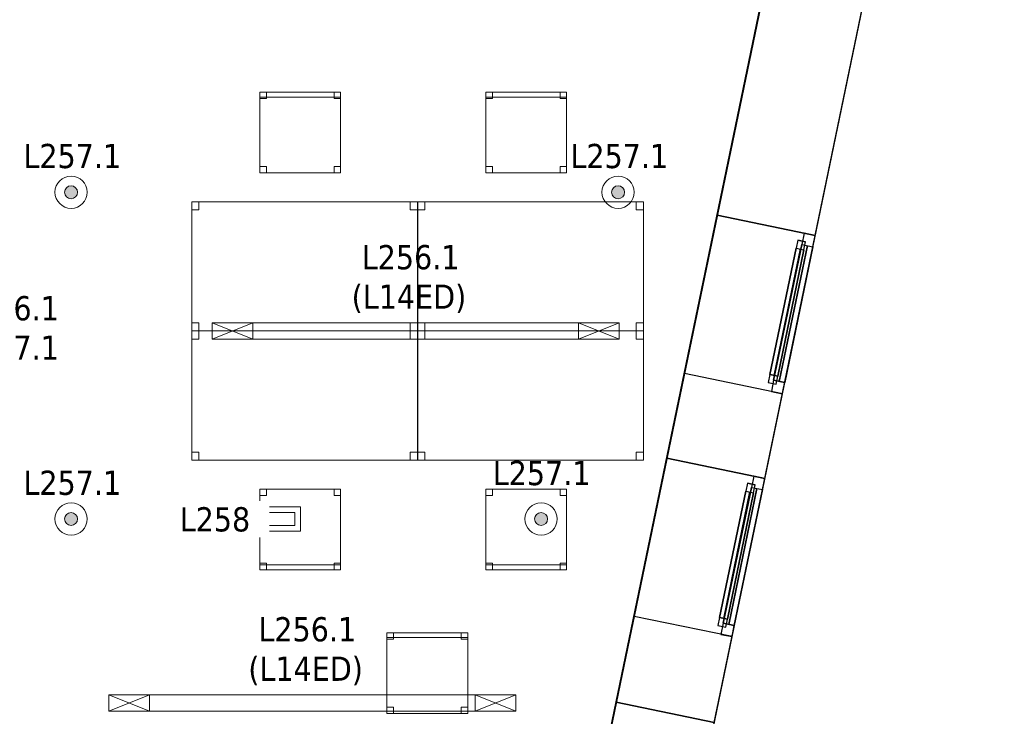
# Model space of a CAD drawing. Header units: metres. Extents: x 397.7 to 427.5, y 12.7 to 28.4.
# Tile 139 of 145: x 421.4 to 427.5, y 19.6 to 23.9. Entities that reach past the tile are written whole.
import ezdxf

# ---------------------------------------------------------------- set-up
doc = ezdxf.new("R2010")
doc.units = ezdxf.units.M
doc.layers.add('01_CARPINTERIA', color=5, linetype='Continuous', lineweight=25, true_color=0x0000ff)
doc.layers.add('01_SUELOS', color=7, linetype='Continuous', lineweight=25, true_color=0x007f00)
for name, color, linetype, lineweight in [('02_MOBILIARIO', 7, 'Continuous', 18), ('A-DETL-____-MBND', 7, 'Continuous', 18), ('A-DETL-GENF-OTLN', 7, 'Continuous', 18), ('A-GENM-____-OTLN', 7, 'Continuous', 18), ('A-WALL-____-MCUT', 7, 'Continuous', 25), ('A-WALL-____-OTLN', 7, 'Continuous', 25), ('E-ELEC-FIXT-IDEN', 7, 'Continuous', 30), ('E-LITE-____-IDEN', 7, 'Continuous', 30), ('E-LITE-EQPM-IDEN', 7, 'Continuous', 30)]:
    doc.layers.add(name, color=color, linetype=linetype, lineweight=lineweight)
doc.styles.add('Tahoma_4', font='tahoma.ttf', dxfattribs={"height": 0.15})

# ---------------------------------------------------------------- blocks, each defined once
blk = doc.blocks.new('Family - Cadira d_Oficina_P2-152720-05_ENLLUMENAT_P2')
at = {"layer": 'A-DETL-____-MBND', "color": 253, "true_color": 0xaaaaaa}
for p, q in [((0, 0.5), (0.5, 0.5)), ((0, 0), (0, 0.5)), ((0.5, 0.5), (0, 0.5)), ((0, 0.5), (0, 0)), ((0, 0.46), (0, 0.5)), ((0, 0.5), (0.04, 0.5)), ((0.04, 0.5), (0, 0.5)), ((0, 0.5), (0, 0.46)), ((0.04, 0.5), (0.04, 0.46)), ((0.04, 0.46), (0.04, 0.5)), ((0.46, 0.46), (0.46, 0.5)), ((0.46, 0.5), (0.5, 0.5)), ((0.5, 0.5), (0.46, 0.5)), ((0.46, 0.5), (0.46, 0.46)), ((0.5, 0.5), (0.5, 0)), ((0.5, 0), (0.5, 0.5)), ((0.5, 0.5), (0.5, 0.46)), ((0.5, 0.46), (0.5, 0.5)), ((0.04, 0.46), (0, 0.46)), ((0, 0.46), (0.04, 0.46)), ((0.5, 0.46), (0.46, 0.46)), ((0.46, 0.46), (0.5, 0.46)), ((0, 0), (0, 0.04)), ((0, 0.04), (0.04, 0.04)), ((0.04, 0.04), (0, 0.04)), ((0, 0.04), (0, 0)), ((0, 0), (0, 0.03)), ((0, 0.03), (0.5, 0.03)), ((0.5, 0.03), (0, 0.03)), ((0, 0.03), (0, 0)), ((0.5, 0), (0, 0)), ((0, 0), (0.5, 0)), ((0.04, 0), (0, 0)), ((0, 0), (0.04, 0)), ((0.5, 0), (0, 0)), ((0, 0), (0.5, 0)), ((0.04, 0.04), (0.04, 0)), ((0.04, 0), (0.04, 0.04)), ((0.46, 0), (0.46, 0.04)), ((0.46, 0.04), (0.5, 0.04)), ((0.5, 0.04), (0.46, 0.04)), ((0.46, 0.04), (0.46, 0)), ((0.5, 0), (0.46, 0)), ((0.5, 0.04), (0.5, 0)), ((0.5, 0), (0.5, 0.04)), ((0.5, 0.03), (0.5, 0)), ((0.5, 0), (0.5, 0.03)), ((0.46, 0), (0.5, 0))]:
    blk.add_line(p, q, dxfattribs=at)
blk = doc.blocks.new('Forma directa - LONDR55-XX_ZZ-ARQ-CAA-M3D-Londres55-152736-05_ENLLUMENAT_P2')
at = {"layer": '01_CARPINTERIA', "color": 161, "true_color": 0xaaaaff}
for p, q in [((0.07, 0.07), (0, 0.07)), ((0, 0.07), (0, 0)), ((0.07, 0.07), (0, 0.07)), ((0, 0.07), (0, 0)), ((0.1, 0.1), (0.05, 0.1)), ((0.05, 0.1), (0.05, 0.05)), ((0.1, 0.1), (0.05, 0.1)), ((0.05, 0.1), (0.05, 0.05)), ((0.07, 0.07), (0.93, 0.07)), ((0.93, 0.07), (0.07, 0.07)), ((0.07, 0.07), (0.07, 0)), ((0.07, 0), (0.07, 0.07)), ((0.07, 0), (0.07, 0.07)), ((0.07, 0.07), (0.07, 0)), ((0.1, 0.1), (0.9, 0.1)), ((0.9, 0.1), (0.1, 0.1)), ((0.1, 0.1), (0.1, 0.05)), ((0.1, 0.05), (0.1, 0.1)), ((0.1, 0.05), (0.1, 0.1)), ((0.1, 0.1), (0.1, 0.05)), ((0.9, 0.075), (0.1, 0.075)), ((0.9, 0.075), (0.1, 0.075)), ((0.9, 0.1), (0.9, 0.05)), ((0.9, 0.1), (0.9, 0.05)), ((0.95, 0.1), (0.9, 0.1)), ((0.9, 0.1), (0.9, 0.05)), ((0.95, 0.1), (0.9, 0.1)), ((0.9, 0.1), (0.9, 0.05)), ((0.93, 0.07), (0.93, 0)), ((0.93, 0.07), (0.93, 0)), ((1, 0.07), (0.93, 0.07)), ((0.93, 0.07), (0.93, 0)), ((1, 0.07), (0.93, 0.07)), ((0.93, 0.07), (0.93, 0)), ((0.95, 0.05), (0.95, 0.1)), ((0.95, 0.1), (0.95, 0.05)), ((1, 0), (1, 0.07)), ((1, 0.07), (1, 0)), ((0, 0), (0.07, 0)), ((0.05, 0.05), (0.1, 0.05)), ((0.05, 0.05), (0.1, 0.05)), ((0.93, 0.035), (0.07, 0.035)), ((0.07, 0.035), (0.93, 0.035)), ((0.07, 0), (0.93, 0)), ((0.93, 0), (0.07, 0)), ((0.1, 0.05), (0.9, 0.05)), ((0.9, 0.05), (0.1, 0.05)), ((0.9, 0.05), (0.95, 0.05)), ((0.9, 0.05), (0.95, 0.05)), ((0.93, 0), (1, 0)), ((0.93, 0), (1, 0)), ((0, 0), (0.07, 0))]:
    blk.add_line(p, q, dxfattribs=at)
blk = doc.blocks.new('Forma directa - Finestra P2-152737-05_ENLLUMENAT_P2')
at = {"xscale": 1.000000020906, "yscale": 1.000000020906, "zscale": 1.000000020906}
blk.add_blockref('Forma directa - LONDR55-XX_ZZ-ARQ-CAA-M3D-Londres55-152736-05_ENLLUMENAT_P2', (0, 0), dxfattribs=at)
blk = doc.blocks.new('Family - LONDR55-XX_ZZ-ARQ-CAA-M3D-Londres55-152793-05_ENLLUMENAT_P2')
at = {"layer": '01_SUELOS', "color": 9, "true_color": 0xaad4aa}
for p, q in [((25.4191, 0), (28.5137, 14.9476)), ((28.5137, 14.9476), (25.4191, 0))]:
    blk.add_line(p, q, dxfattribs=at)
blk = doc.blocks.new('Family - Taula 140X80_P2-152795-05_ENLLUMENAT_P2')
at = {"layer": 'A-DETL-____-MBND', "color": 253, "true_color": 0xaaaaaa}
for p, q in [((0, 0.8001), (1.3973, 0.8001)), ((0, 0), (0, 0.8001)), ((1.3973, 0.8001), (0, 0.8001)), ((0, 0.8001), (0, 0)), ((0, 0.8001), (0.0437, 0.8001)), ((0, 0.7501), (0, 0.8001)), ((0.0437, 0.8001), (0, 0.8001)), ((0, 0.8001), (0, 0.7501)), ((0.0437, 0.8001), (0.0437, 0.7501)), ((0.0437, 0.7501), (0.0437, 0.8001)), ((1.3536, 0.8001), (1.3973, 0.8001)), ((1.3536, 0.7501), (1.3536, 0.8001)), ((1.3973, 0.8001), (1.3536, 0.8001)), ((1.3536, 0.8001), (1.3536, 0.7501)), ((1.3973, 0.8001), (1.3973, 0.7501)), ((1.3973, 0.7501), (1.3973, 0.8001)), ((1.3973, 0.8001), (1.3973, 0)), ((1.3973, 0), (1.3973, 0.8001)), ((0.0437, 0.7501), (0, 0.7501)), ((0, 0.7501), (0.0437, 0.7501)), ((1.3973, 0.7501), (1.3536, 0.7501)), ((1.3536, 0.7501), (1.3973, 0.7501)), ((0, 0.05), (0.0437, 0.05)), ((0, 0), (0, 0.05)), ((0.0437, 0.05), (0, 0.05)), ((0, 0.05), (0, 0)), ((0.0437, 0), (0, 0)), ((0, 0), (0.0437, 0)), ((0, 0), (1.3973, 0)), ((0.0437, 0.05), (0.0437, 0)), ((0.0437, 0), (0.0437, 0.05)), ((1.3536, 0.05), (1.3973, 0.05)), ((1.3536, 0), (1.3536, 0.05)), ((1.3973, 0.05), (1.3536, 0.05)), ((1.3536, 0.05), (1.3536, 0)), ((1.3973, 0), (1.3536, 0)), ((1.3536, 0), (1.3973, 0)), ((1.3973, 0.05), (1.3973, 0)), ((1.3973, 0), (1.3973, 0.05)), ((1.3973, 0), (0, 0))]:
    blk.add_line(p, q, dxfattribs=at)
blk = doc.blocks.new('Family - Cadira d_Oficina_P2-152909-05_ENLLUMENAT_P2')
at = {"layer": 'A-DETL-____-MBND', "color": 253, "true_color": 0xaaaaaa}
for p, q in [((0, 0.47), (0, 0.5)), ((0, 0.5), (0.5, 0.5)), ((0.5, 0.5), (0, 0.5)), ((0, 0.5), (0, 0.47)), ((0, 0.46), (0, 0.5)), ((0, 0.5), (0.04, 0.5)), ((0.04, 0.5), (0, 0.5)), ((0, 0.5), (0, 0.46)), ((0, 0), (0, 0.5)), ((0, 0.5), (0.5, 0.5)), ((0.5, 0.5), (0, 0.5)), ((0, 0.5), (0, 0)), ((0.04, 0.5), (0.04, 0.46)), ((0.04, 0.46), (0.04, 0.5)), ((0.46, 0.46), (0.46, 0.5)), ((0.46, 0.5), (0.5, 0.5)), ((0.5, 0.5), (0.46, 0.5)), ((0.46, 0.5), (0.46, 0.46)), ((0.5, 0.5), (0.5, 0.46)), ((0.5, 0.46), (0.5, 0.5)), ((0.5, 0.5), (0.5, 0.47)), ((0.5, 0.47), (0.5, 0.5)), ((0.5, 0.5), (0.5, 0)), ((0.5, 0), (0.5, 0.5)), ((0.5, 0.47), (0, 0.47)), ((0, 0.47), (0.5, 0.47)), ((0.04, 0.46), (0, 0.46)), ((0, 0.46), (0.04, 0.46)), ((0.5, 0.46), (0.46, 0.46)), ((0.46, 0.46), (0.5, 0.46)), ((0, 0), (0, 0.04)), ((0, 0.04), (0.04, 0.04)), ((0.04, 0.04), (0, 0.04)), ((0, 0.04), (0, 0)), ((0.04, 0), (0, 0)), ((0, 0), (0.04, 0)), ((0.5, 0), (0, 0)), ((0.04, 0.04), (0.04, 0)), ((0.04, 0), (0.04, 0.04)), ((0.46, 0), (0.46, 0.04)), ((0.46, 0.04), (0.5, 0.04)), ((0.5, 0.04), (0.46, 0.04)), ((0.46, 0.04), (0.46, 0)), ((0.5, 0), (0.46, 0)), ((0.46, 0), (0.5, 0)), ((0.5, 0.04), (0.5, 0)), ((0.5, 0), (0.5, 0.04)), ((0, 0), (0.5, 0))]:
    blk.add_line(p, q, dxfattribs=at)
blk = doc.blocks.new('Family - Cadira d_Oficina_P2-152915-05_ENLLUMENAT_P2')
at = {"layer": 'A-DETL-____-MBND', "color": 253, "true_color": 0xaaaaaa}
for p, q in [((0, 0.46), (0, 0.5)), ((0, 0.5), (0.04, 0.5)), ((0.04, 0.5), (0, 0.5)), ((0, 0.5), (0, 0.46)), ((0, 0.5), (0.5, 0.5)), ((0, 0), (0, 0.5)), ((0.5, 0.5), (0, 0.5)), ((0, 0.5), (0, 0)), ((0.04, 0.5), (0.04, 0.46)), ((0.04, 0.46), (0.04, 0.5)), ((0.46, 0.46), (0.46, 0.5)), ((0.46, 0.5), (0.5, 0.5)), ((0.5, 0.5), (0.46, 0.5)), ((0.46, 0.5), (0.46, 0.46)), ((0.5, 0.5), (0.5, 0)), ((0.5, 0), (0.5, 0.5)), ((0.5, 0.5), (0.5, 0.46)), ((0.5, 0.46), (0.5, 0.5)), ((0.04, 0.46), (0, 0.46)), ((0, 0.46), (0.04, 0.46)), ((0.5, 0.46), (0.46, 0.46)), ((0.46, 0.46), (0.5, 0.46)), ((0, 0), (0, 0.04)), ((0, 0.04), (0.04, 0.04)), ((0.04, 0.04), (0, 0.04)), ((0, 0.04), (0, 0)), ((0, 0), (0, 0.03)), ((0, 0.03), (0.5, 0.03)), ((0.5, 0.03), (0, 0.03)), ((0, 0.03), (0, 0)), ((0.5, 0), (0, 0)), ((0, 0), (0.5, 0)), ((0.04, 0), (0, 0)), ((0, 0), (0.04, 0)), ((0.5, 0), (0, 0)), ((0, 0), (0.5, 0)), ((0.04, 0.04), (0.04, 0)), ((0.04, 0), (0.04, 0.04)), ((0.46, 0), (0.46, 0.04)), ((0.46, 0.04), (0.5, 0.04)), ((0.5, 0.04), (0.46, 0.04)), ((0.46, 0.04), (0.46, 0)), ((0.5, 0), (0.46, 0)), ((0.5, 0.04), (0.5, 0)), ((0.5, 0), (0.5, 0.04)), ((0.5, 0.03), (0.5, 0)), ((0.5, 0), (0.5, 0.03)), ((0.46, 0), (0.5, 0))]:
    blk.add_line(p, q, dxfattribs=at)
blk = doc.blocks.new('Family - Cadira d_Oficina_P2-152952-05_ENLLUMENAT_P2')
at = {"layer": 'A-DETL-____-MBND', "color": 253, "true_color": 0xaaaaaa}
for p, q in [((0, 0), (0, 0.5)), ((0, 0.5), (0.5, 0.5)), ((0.5, 0.5), (0, 0.5)), ((0, 0.5), (0, 0)), ((0, 0.47), (0, 0.5)), ((0, 0.5), (0.5, 0.5)), ((0.5, 0.5), (0, 0.5)), ((0, 0.5), (0, 0.47)), ((0, 0.46), (0, 0.5)), ((0, 0.5), (0.04, 0.5)), ((0.04, 0.5), (0, 0.5)), ((0, 0.5), (0, 0.46)), ((0.04, 0.5), (0.04, 0.46)), ((0.04, 0.46), (0.04, 0.5)), ((0.46, 0.46), (0.46, 0.5)), ((0.46, 0.5), (0.5, 0.5)), ((0.5, 0.5), (0.46, 0.5)), ((0.46, 0.5), (0.46, 0.46)), ((0.5, 0.5), (0.5, 0)), ((0.5, 0), (0.5, 0.5)), ((0.5, 0.5), (0.5, 0.46)), ((0.5, 0.46), (0.5, 0.5)), ((0.5, 0.5), (0.5, 0.47)), ((0.5, 0.47), (0.5, 0.5)), ((0.5, 0.47), (0, 0.47)), ((0, 0.47), (0.5, 0.47)), ((0.04, 0.46), (0, 0.46)), ((0, 0.46), (0.04, 0.46)), ((0.5, 0.46), (0.46, 0.46)), ((0.46, 0.46), (0.5, 0.46)), ((0, 0), (0, 0.04)), ((0, 0.04), (0.04, 0.04)), ((0.04, 0.04), (0, 0.04)), ((0, 0.04), (0, 0)), ((0.04, 0), (0, 0)), ((0, 0), (0.04, 0)), ((0.5, 0), (0, 0)), ((0.04, 0.04), (0.04, 0)), ((0.04, 0), (0.04, 0.04)), ((0.46, 0), (0.46, 0.04)), ((0.46, 0.04), (0.5, 0.04)), ((0.5, 0.04), (0.46, 0.04)), ((0.46, 0.04), (0.46, 0)), ((0.5, 0), (0.46, 0)), ((0.46, 0), (0.5, 0)), ((0.5, 0.04), (0.5, 0)), ((0.5, 0), (0.5, 0.04)), ((0, 0), (0.5, 0))]:
    blk.add_line(p, q, dxfattribs=at)
blk = doc.blocks.new('Family - Taula 140X80_P2-152960-05_ENLLUMENAT_P2')
at = {"layer": 'A-DETL-____-MBND', "color": 253, "true_color": 0xaaaaaa}
for p, q in [((0, 0), (0, 0.8001)), ((0, 0.8001), (1.3973, 0.8001)), ((1.3973, 0.8001), (0, 0.8001)), ((0, 0.8001), (0, 0)), ((0, 0.7501), (0, 0.8001)), ((0, 0.8001), (0.0437, 0.8001)), ((0.0437, 0.8001), (0, 0.8001)), ((0, 0.8001), (0, 0.7501)), ((0.0437, 0.8001), (0.0437, 0.7501)), ((0.0437, 0.7501), (0.0437, 0.8001)), ((1.3536, 0.7501), (1.3536, 0.8001)), ((1.3536, 0.8001), (1.3973, 0.8001)), ((1.3973, 0.8001), (1.3536, 0.8001)), ((1.3536, 0.8001), (1.3536, 0.7501)), ((1.3973, 0.8001), (1.3973, 0.7501)), ((1.3973, 0.7501), (1.3973, 0.8001)), ((1.3973, 0.8001), (1.3973, 0)), ((1.3973, 0), (1.3973, 0.8001)), ((0.0437, 0.7501), (0, 0.7501)), ((0, 0.7501), (0.0437, 0.7501)), ((1.3973, 0.7501), (1.3536, 0.7501)), ((1.3536, 0.7501), (1.3973, 0.7501)), ((0, 0), (0, 0.05)), ((0, 0.05), (0.0437, 0.05)), ((0.0437, 0.05), (0, 0.05)), ((0, 0.05), (0, 0)), ((0.0437, 0), (0, 0)), ((0, 0), (0.0437, 0)), ((1.3973, 0), (0, 0)), ((0, 0), (1.3973, 0)), ((0.0437, 0.05), (0.0437, 0)), ((0.0437, 0), (0.0437, 0.05)), ((1.3536, 0), (1.3536, 0.05)), ((1.3536, 0.05), (1.3973, 0.05)), ((1.3973, 0.05), (1.3536, 0.05)), ((1.3536, 0.05), (1.3536, 0)), ((1.3973, 0), (1.3536, 0)), ((1.3536, 0), (1.3973, 0)), ((1.3973, 0.05), (1.3973, 0)), ((1.3973, 0), (1.3973, 0.05))]:
    blk.add_line(p, q, dxfattribs=at)
blk = doc.blocks.new('Family - Taula 140X80_P2-153008-05_ENLLUMENAT_P2')
at = {"layer": 'A-DETL-____-MBND', "color": 253, "true_color": 0xaaaaaa}
for p, q in [((0, 0.7501), (0, 0.8001)), ((0, 0.8001), (0.0437, 0.8001)), ((0.0437, 0.8001), (0, 0.8001)), ((0, 0.8001), (0, 0.7501)), ((0, 0), (0, 0.8001)), ((0, 0.8001), (1.3973, 0.8001)), ((1.3973, 0.8001), (0, 0.8001)), ((0, 0.8001), (0, 0)), ((0.0437, 0.8001), (0.0437, 0.7501)), ((0.0437, 0.7501), (0.0437, 0.8001)), ((1.3536, 0.7501), (1.3536, 0.8001)), ((1.3536, 0.8001), (1.3973, 0.8001)), ((1.3973, 0.8001), (1.3536, 0.8001)), ((1.3536, 0.8001), (1.3536, 0.7501)), ((1.3973, 0.8001), (1.3973, 0.7501)), ((1.3973, 0.7501), (1.3973, 0.8001)), ((1.3973, 0.8001), (1.3973, 0)), ((1.3973, 0), (1.3973, 0.8001)), ((0.0437, 0.7501), (0, 0.7501)), ((0, 0.7501), (0.0437, 0.7501)), ((1.3973, 0.7501), (1.3536, 0.7501)), ((1.3536, 0.7501), (1.3973, 0.7501)), ((0, 0), (0, 0.05)), ((0, 0.05), (0.0437, 0.05)), ((0.0437, 0.05), (0, 0.05)), ((0, 0.05), (0, 0)), ((0.0437, 0), (0, 0)), ((0, 0), (0.0437, 0)), ((1.3973, 0), (0, 0)), ((0, 0), (1.3973, 0)), ((0.0437, 0.05), (0.0437, 0)), ((0.0437, 0), (0.0437, 0.05)), ((1.3536, 0), (1.3536, 0.05)), ((1.3536, 0.05), (1.3973, 0.05)), ((1.3973, 0.05), (1.3536, 0.05)), ((1.3536, 0.05), (1.3536, 0)), ((1.3973, 0), (1.3536, 0)), ((1.3536, 0), (1.3973, 0)), ((1.3973, 0.05), (1.3973, 0)), ((1.3973, 0), (1.3973, 0.05))]:
    blk.add_line(p, q, dxfattribs=at)
blk = doc.blocks.new('Family - Cadira d_Oficina_P2-153018-05_ENLLUMENAT_P2')
at = {"layer": 'A-DETL-____-MBND', "color": 253, "true_color": 0xaaaaaa}
for p, q in [((0, 0.47), (0, 0.5)), ((0, 0.5), (0.5, 0.5)), ((0.5, 0.5), (0, 0.5)), ((0, 0.5), (0, 0.47)), ((0, 0), (0, 0.5)), ((0, 0.5), (0.5, 0.5)), ((0.5, 0.5), (0, 0.5)), ((0, 0.5), (0, 0)), ((0, 0.46), (0, 0.5)), ((0, 0.5), (0.04, 0.5)), ((0.04, 0.5), (0, 0.5)), ((0, 0.5), (0, 0.46)), ((0.04, 0.5), (0.04, 0.46)), ((0.04, 0.46), (0.04, 0.5)), ((0.46, 0.46), (0.46, 0.5)), ((0.46, 0.5), (0.5, 0.5)), ((0.5, 0.5), (0.46, 0.5)), ((0.46, 0.5), (0.46, 0.46)), ((0.5, 0.5), (0.5, 0.46)), ((0.5, 0.46), (0.5, 0.5)), ((0.5, 0.5), (0.5, 0.47)), ((0.5, 0.47), (0.5, 0.5)), ((0.5, 0.5), (0.5, 0)), ((0.5, 0), (0.5, 0.5)), ((0.5, 0.47), (0, 0.47)), ((0, 0.47), (0.5, 0.47)), ((0.04, 0.46), (0, 0.46)), ((0, 0.46), (0.04, 0.46)), ((0.5, 0.46), (0.46, 0.46)), ((0.46, 0.46), (0.5, 0.46)), ((0, 0), (0, 0.04)), ((0, 0.04), (0.04, 0.04)), ((0.04, 0.04), (0, 0.04)), ((0, 0.04), (0, 0)), ((0.04, 0), (0, 0)), ((0, 0), (0.04, 0)), ((0.5, 0), (0, 0)), ((0.04, 0.04), (0.04, 0)), ((0.04, 0), (0.04, 0.04)), ((0.46, 0), (0.46, 0.04)), ((0.46, 0.04), (0.5, 0.04)), ((0.5, 0.04), (0.46, 0.04)), ((0.46, 0.04), (0.46, 0)), ((0.5, 0), (0.46, 0)), ((0.46, 0), (0.5, 0)), ((0.5, 0.04), (0.5, 0)), ((0.5, 0), (0.5, 0.04)), ((0, 0), (0.5, 0))]:
    blk.add_line(p, q, dxfattribs=at)
blk = doc.blocks.new('Family - Taula 140X80_P2-153117-05_ENLLUMENAT_P2')
at = {"layer": 'A-DETL-____-MBND', "color": 253, "true_color": 0xaaaaaa}
for p, q in [((0, 0.8001), (1.3973, 0.8001)), ((0, 0), (0, 0.8001)), ((1.3973, 0.8001), (0, 0.8001)), ((0, 0.8001), (0, 0)), ((0, 0.8001), (0.0437, 0.8001)), ((0, 0.7501), (0, 0.8001)), ((0.0437, 0.8001), (0, 0.8001)), ((0, 0.8001), (0, 0.7501)), ((0.0437, 0.8001), (0.0437, 0.7501)), ((0.0437, 0.7501), (0.0437, 0.8001)), ((1.3536, 0.8001), (1.3973, 0.8001)), ((1.3536, 0.7501), (1.3536, 0.8001)), ((1.3973, 0.8001), (1.3536, 0.8001)), ((1.3536, 0.8001), (1.3536, 0.7501)), ((1.3973, 0.8001), (1.3973, 0)), ((1.3973, 0), (1.3973, 0.8001)), ((1.3973, 0.8001), (1.3973, 0.7501)), ((1.3973, 0.7501), (1.3973, 0.8001)), ((0.0437, 0.7501), (0, 0.7501)), ((0, 0.7501), (0.0437, 0.7501)), ((1.3973, 0.7501), (1.3536, 0.7501)), ((1.3536, 0.7501), (1.3973, 0.7501)), ((0, 0.05), (0.0437, 0.05)), ((0, 0), (0, 0.05)), ((0.0437, 0.05), (0, 0.05)), ((0, 0.05), (0, 0)), ((0, 0), (1.3973, 0)), ((0.0437, 0), (0, 0)), ((0, 0), (0.0437, 0)), ((0.0437, 0.05), (0.0437, 0)), ((0.0437, 0), (0.0437, 0.05)), ((1.3536, 0.05), (1.3973, 0.05)), ((1.3536, 0), (1.3536, 0.05)), ((1.3973, 0.05), (1.3536, 0.05)), ((1.3536, 0.05), (1.3536, 0)), ((1.3973, 0), (1.3536, 0)), ((1.3536, 0), (1.3973, 0)), ((1.3973, 0.05), (1.3973, 0)), ((1.3973, 0), (1.3973, 0.05)), ((1.3973, 0), (0, 0))]:
    blk.add_line(p, q, dxfattribs=at)
blk = doc.blocks.new('Forma directa - Finestra P2-153153-05_ENLLUMENAT_P2')
at = {"xscale": 1.00000002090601, "yscale": 1.00000002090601, "zscale": 1.00000002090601}
blk.add_blockref('Forma directa - LONDR55-XX_ZZ-ARQ-CAA-M3D-Londres55-152736-05_ENLLUMENAT_P2', (0, 0), dxfattribs=at)
blk = doc.blocks.new('Family - Façana sur-est P2-153170-05_ENLLUMENAT_P2')
at = {"layer": 'A-WALL-____-MCUT', "color": 253, "true_color": 0xaaaaaa}
for p, q in [((7.404, 0.62), (6.8612, 0.62)), ((6.8612, 0.62), (6.8612, 0)), ((7.404, 0), (7.404, 0.62)), ((8.404, 0.62), (8.404, 0)), ((8.9412, 0.62), (8.404, 0.62)), ((8.9412, 0), (8.9412, 0.62)), ((11.5793, 0.62), (9.9412, 0.62)), ((9.9412, 0.62), (9.9412, 0)), ((6.8612, 0), (7.404, 0)), ((8.404, 0), (8.9412, 0)), ((9.9412, 0), (11.5793, 0))]:
    blk.add_line(p, q, dxfattribs=at)
at = {"layer": 'A-WALL-____-OTLN', "color": 253, "true_color": 0xaaaaaa}
for p, q in [((15.5857, 0.62), (-0.1285, 0.62)), ((6.8612, 0.62), (5.8612, 0.62)), ((6.8612, 0), (6.8612, 0.62)), ((7.404, 0), (7.404, 0.62)), ((8.404, 0.62), (7.404, 0.62)), ((8.404, 0), (8.404, 0.62)), ((8.9412, 0), (8.9412, 0.62)), ((9.9412, 0.62), (8.9412, 0.62)), ((9.9412, 0), (9.9412, 0.62)), ((0, 0), (15.7141, 0)), ((7.404, 0), (8.404, 0)), ((8.9412, 0), (9.9412, 0))]:
    blk.add_line(p, q, dxfattribs=at)
at = {"layer": 'A-WALL-____-OTLN', "color": 253, "lineweight": 18, "true_color": 0xaaaaaa}
blk.add_line((0, 0), (15.7141, 0), dxfattribs=at)
blk = doc.blocks.new('Family - Vano finestra P2-153174-05_ENLLUMENAT_P2')
at = {"layer": 'A-GENM-____-OTLN', "color": 253, "true_color": 0xaaaaaa}
for p, q in [((425.0759, 19.6848), (424.8729, 18.7056)), ((424.8729, 18.7056), (425.0759, 19.6848)), ((425.683, 19.559), (425.0759, 19.6848)), ((425.0759, 19.6848), (425.683, 19.559)), ((425.48, 18.5798), (425.683, 19.559)), ((425.683, 19.559), (425.48, 18.5798)), ((424.8729, 18.7056), (425.48, 18.5798)), ((424.8729, 18.7056), (425.48, 18.5798))]:
    blk.add_line(p, q, dxfattribs=at)
blk = doc.blocks.new('Family - Vano finestra P2-153180-05_ENLLUMENAT_P2')
at = {"layer": 'A-GENM-____-OTLN', "color": 253, "true_color": 0xaaaaaa}
for p, q in [((425.7009, 22.7007), (425.498, 21.7215)), ((425.498, 21.7215), (425.7009, 22.7007)), ((426.308, 22.5749), (425.7009, 22.7007)), ((425.7009, 22.7007), (426.308, 22.5749)), ((426.1051, 21.5957), (426.308, 22.5749)), ((426.308, 22.5749), (426.1051, 21.5957)), ((425.498, 21.7215), (426.1051, 21.5957)), ((425.498, 21.7215), (426.1051, 21.5957))]:
    blk.add_line(p, q, dxfattribs=at)
blk = doc.blocks.new('Family - Vano finestra P2-153184-05_ENLLUMENAT_P2')
at = {"layer": 'A-GENM-____-OTLN', "color": 253, "true_color": 0xaaaaaa}
for p, q in [((425.389, 21.1956), (425.186, 20.2164)), ((425.186, 20.2164), (425.389, 21.1956)), ((425.9961, 21.0698), (425.389, 21.1956)), ((425.389, 21.1956), (425.9961, 21.0698)), ((425.7931, 20.0906), (425.9961, 21.0698)), ((425.9961, 21.0698), (425.7931, 20.0906)), ((425.186, 20.2164), (425.7931, 20.0906)), ((425.186, 20.2164), (425.7931, 20.0906))]:
    blk.add_line(p, q, dxfattribs=at)
blk = doc.blocks.new('LONDR55-XX_ZZ-ARQ-CAA-M3D-Londres55_ifc-1-05_ENLLUMENAT_P2')
at = {"layer": '01_CARPINTERIA', "color": 253, "lineweight": 18, "true_color": 0xaaaaaa}
for name, p, rotation in [('Forma directa - Finestra P2-152737-05_ENLLUMENAT_P2', (426.1051, 21.5957), 78.29179146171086), ('Forma directa - Finestra P2-153153-05_ENLLUMENAT_P2', (425.7931, 20.0906), 78.29179146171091)]:
    blk.add_blockref(name, p, dxfattribs=dict(at, rotation=rotation))
at = {"layer": '01_SUELOS', "color": 253, "lineweight": 18, "true_color": 0xaaaaaa}
blk.add_blockref('Family - LONDR55-XX_ZZ-ARQ-CAA-M3D-Londres55-152793-05_ENLLUMENAT_P2', (398.2971, 13.1206), dxfattribs=at)
at = {"layer": '02_MOBILIARIO', "color": 253, "lineweight": 18, "true_color": 0xaaaaaa}
for name, p in [('Family - Cadira d_Oficina_P2-152952-05_ENLLUMENAT_P2', (422.8687, 22.9636)), ('Family - Cadira d_Oficina_P2-153018-05_ENLLUMENAT_P2', (424.2687, 22.9636)), ('Family - Taula 140X80_P2-152795-05_ENLLUMENAT_P2', (422.4467, 21.9844)), ('Family - Taula 140X80_P2-153117-05_ENLLUMENAT_P2', (423.8467, 21.9844)), ('Family - Taula 140X80_P2-153008-05_ENLLUMENAT_P2', (422.4467, 21.1843)), ('Family - Taula 140X80_P2-152960-05_ENLLUMENAT_P2', (423.8467, 21.1843)), ('Family - Cadira d_Oficina_P2-152720-05_ENLLUMENAT_P2', (422.8687, 20.5052)), ('Family - Cadira d_Oficina_P2-152915-05_ENLLUMENAT_P2', (424.2687, 20.5052)), ('Family - Cadira d_Oficina_P2-152909-05_ENLLUMENAT_P2', (423.6557, 19.6147))]:
    blk.add_blockref(name, p, dxfattribs=at)
at = {"layer": 'A-GENM-____-OTLN', "color": 253, "lineweight": 18, "true_color": 0xaaaaaa}
for name in ['Family - Vano finestra P2-153180-05_ENLLUMENAT_P2', 'Family - Vano finestra P2-153184-05_ENLLUMENAT_P2', 'Family - Vano finestra P2-153174-05_ENLLUMENAT_P2']:
    blk.add_blockref(name, (0, 0), dxfattribs=at)
at = {"layer": 'A-WALL-____-OTLN', "color": 253, "lineweight": 18, "true_color": 0xaaaaaa, "rotation": 78.29179146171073}
blk.add_blockref('Family - Façana sur-est P2-153170-05_ENLLUMENAT_P2', (424.2907, 12.8406), dxfattribs=at)
blk = doc.blocks.new('ZYR_06_02_05 LLuminària Suspesa - L 14 ED-850681-05_ENLLUMENAT_P2')
at = {"layer": 'A-DETL-GENF-OTLN', "color": 92, "true_color": 0x00c400}
for p, q in [((-1.26, 0.05), (1.26, 0.05)), ((-1.26, -0.05), (-1.26, 0.05)), ((-1.26, -0.05), (-1.008, 0.05)), ((-1.26, 0.05), (-1.008, -0.05)), ((-1.008, 0.05), (-1.008, -0.05)), ((1.008, 0.05), (1.008, -0.05)), ((1.008, -0.05), (1.26, 0.05)), ((1.008, 0.05), (1.26, -0.05)), ((1.26, 0.05), (1.26, -0.05)), ((1.26, -0.05), (-1.26, -0.05))]:
    blk.add_line(p, q, dxfattribs=at)
blk = doc.blocks.new('ZYR_06_02_02 Down Superficie - L 03 D-V2-05_ENLLUMENAT_P2')
at = {"layer": 'A-DETL-GENF-OTLN', "true_color": 0x00c400}
blk.add_hatch(color=92, dxfattribs=at).paths.add_polyline_path([(0, -0.04), (0.0104, -0.0386), (0.02, -0.0346), (0.0283, -0.0283), (0.0346, -0.02), (0.0386, -0.0104), (0.04, 0), (0.0386, 0.0104), (0.0346, 0.02), (0.0283, 0.0283), (0.02, 0.0346), (0.0104, 0.0386), (0, 0.04), (-0.0104, 0.0386), (-0.02, 0.0346), (-0.0283, 0.0283), (-0.0346, 0.02), (-0.0386, 0.0104), (-0.04, 0), (-0.0386, -0.0104), (-0.0346, -0.02), (-0.0283, -0.0283), (-0.02, -0.0346), (-0.0104, -0.0386)])
at = {"layer": 'A-DETL-GENF-OTLN', "color": 92, "true_color": 0x00c400}
for radius in [0.1, 0.04]:
    blk.add_circle((0, 0), radius, dxfattribs=at)
for start, end in [(360, 180), (180, 360)]:
    blk.add_arc((0, 0), 0.04, start, end, dxfattribs=at)
blk = doc.blocks.new('ZYR_06_03 Emer Sostre Rect - 01 Emergencia Superficie 01-829055-05_ENLLUMENAT_P2')
at = {"layer": 'A-DETL-GENF-OTLN', "color": 6, "true_color": 0xff00ff}
for p, q in [((-0.15, 0.075), (0.15, 0.075)), ((-0.15, -0.075), (-0.15, 0.075)), ((0.15, 0.075), (0.15, -0.075)), ((-0.1157, 0.0407), (0.1157, 0.0407)), ((-0.1157, -0.0407), (-0.1157, 0.0407)), ((0.1157, 0.0407), (0.1157, -0.0407)), ((0.1157, -0.0407), (-0.1157, -0.0407)), ((0.15, -0.075), (-0.15, -0.075))]:
    blk.add_line(p, q, dxfattribs=at)

msp = doc.modelspace()

# ---------------------------------------------------------------- block references
at = {"lineweight": 5}
msp.add_blockref('LONDR55-XX_ZZ-ARQ-CAA-M3D-Londres55_ifc-1-05_ENLLUMENAT_P2', (0, 0), dxfattribs=at)
at = {"layer": 'A-DETL-GENF-OTLN', "color": 92, "true_color": 0x00c400}
for p in [(421.6994, 22.8437), (425.0875, 22.8437), (421.6994, 20.8194), (424.6105, 20.8194)]:
    msp.add_blockref('ZYR_06_02_02 Down Superficie - L 03 D-V2-05_ENLLUMENAT_P2', p, dxfattribs=at)
at = {"layer": 'A-DETL-GENF-OTLN', "color": 92, "true_color": 0x00c400, "rotation": 180}
for p in [(423.8332, 21.9844), (423.1932, 19.6794)]:
    msp.add_blockref('ZYR_06_02_05 LLuminària Suspesa - L 14 ED-850681-05_ENLLUMENAT_P2', p, dxfattribs=at)
at = {"layer": 'A-DETL-GENF-OTLN', "color": 6, "true_color": 0xff00ff}
msp.add_blockref('ZYR_06_03 Emer Sostre Rect - 01 Emergencia Superficie 01-829055-05_ENLLUMENAT_P2', (422.97, 20.8194), dxfattribs=at)

# ---------------------------------------------------------------- texts
at = {"layer": 'E-LITE-EQPM-IDEN', "char_height": 0.15, "attachment_point": 1, "style": 'Tahoma_4'}
for s, insert, width in [('L257.1', (421.4044, 23.1432), 0.721519), ('L257.1', (424.7925, 23.1432), 0.721519), ('L256.1', (423.4998, 22.5165), 0.721519), ('(L14ED)', (423.437, 22.2717), 0.869831), ('L257.1', (424.3112, 21.1792), 0.721519), ('L257.1', (421.4044, 21.1189), 0.721519), ('L256.1', (422.8598, 20.2114), 0.721519), ('(L14ED)', (422.797, 19.9667), 0.869831)]:
    msp.add_mtext(s, dxfattribs=dict(at, insert=insert, width=width))

# ---------------------------------------------------------------- next in the draw order: texts
at = {"layer": 'E-ELEC-FIXT-IDEN', "char_height": 0.15, "width": 0.721519, "attachment_point": 1, "style": 'Tahoma_4', "bg_fill": 3, "box_fill_scale": 1.25, "bg_fill_color": 256, "bg_fill_true_color": 13158600, "bg_fill_transparency": 0}
for s, insert in [('L256.1', (421.0185, 22.2002)), ('L257.1', (421.0185, 21.9555))]:
    msp.add_mtext(s, dxfattribs=dict(at, insert=insert))
at = {"layer": 'E-LITE-____-IDEN', "insert": (422.3724, 20.8924), "char_height": 0.15, "width": 0.517088, "attachment_point": 1, "style": 'Tahoma_4', "bg_fill": 3, "box_fill_scale": 1.25, "bg_fill_color": 256, "bg_fill_true_color": 13158600, "bg_fill_transparency": 0}
msp.add_mtext('L258', dxfattribs=at)

doc.saveas('drawing.dxf')
